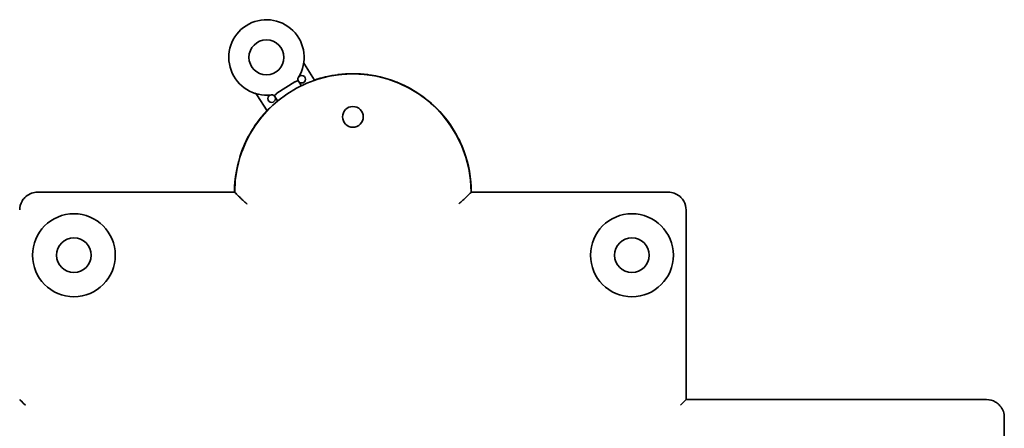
# Model space of a CAD drawing. Header units: millimetres. Extents: x 191 to 396, y 67 to 223.
# Tile 11 of 14: x 330 to 396, y 117 to 145. Entities that reach past the tile are written whole.
import ezdxf

# ---------------------------------------------------------------- set-up
doc = ezdxf.new("R2010")
doc.units = ezdxf.units.MM
doc.layers.add('Visible (ISO)', color=7, linetype='Continuous', lineweight=35)

msp = doc.modelspace()

# ---------------------------------------------------------------- linework, layer by layer
at = {"layer": 'Visible (ISO)'}
for p, q in [((349.937, 140.617), (349.247, 141.691)), ((347.396, 139.737), (348.589, 140.503)), ((348.849, 140.548), (349.042, 140.248)), ((346.041, 139.633), (346.731, 138.559)), ((347.438, 139.219), (347.246, 139.519)), ((347.246, 139.519), (347.246, 139.519)), ((344.542, 133.07), (331.232, 133.07)), ((373.803, 133.07), (360.493, 133.07)), ((374.996, 119.1), (374.996, 131.876)), ((374.615, 118.719), (374.996, 119.1)), ((395.266, 119.1), (374.996, 119.1)), ((396.459, 74.279), (396.459, 117.906))]:
    msp.add_line(p, q, dxfattribs=at)
for centre, radius in [((346.686, 142.155), 1.181), ((349.063, 140.686), 0.254), ((347.032, 139.382), 0.254), ((352.517, 138.15), 0.699), ((333.696, 128.828), 2.794), ((371.339, 128.828), 2.794), ((333.696, 128.828), 1.168), ((371.339, 128.828), 1.168)]:
    msp.add_circle(centre, radius, dxfattribs=at)
for centre, radius, start, end in [((346.686, 142.155), 2.54, 328.27867, 277.11267), ((349.461, 141.828), 0.254, 173.29511, 212.69437), ((352.517, 133.07), 7.976, 0, 180), ((349.063, 140.686), 0.254, 148.27867, 194.09673), ((345.827, 139.496), 0.254, 32.70567, 72.10622), ((347.032, 139.382), 0.254, 51.29555, 97.11267), ((352.517, 133.07), 7.987, 159.62428, 180), ((352.517, 133.07), 7.987, 0, 20.37571), ((331.232, 131.876), 1.194, 150, 180), ((373.803, 131.876), 1.194, 0, 30), ((395.266, 117.906), 1.194, 60, 90)]:
    msp.add_arc(centre, radius, start, end, dxfattribs=at)
for centre, major_axis, ratio, start_param, end_param in [((352.517, 133.07), (0, -7.987), 0.999999, 1.92642, 3.471394), ((348.747, 140.107), (-0.127, 0.41), 0.534268, 6.27456, 6.429825), ((352.517, 133.07), (0, -7.987), 0.999999, 3.953085, 4.356765), ((345.507, 135.674), (-0.476, 0.177), 0.166107, 6.074334, 6.283247), ((330.42, 118.719), (-0.381, 0.381), 0.00001, 4.712605, 6.28316)]:
    msp.add_ellipse(centre, major_axis=major_axis, ratio=ratio, start_param=start_param, end_param=end_param, dxfattribs=at)
for points in [[(349.247, 141.691), (349.247, 141.691), (349.247, 141.691), (349.247, 141.691)], [(350.512, 140.801), (350.725, 140.856), (350.942, 140.903), (351.159, 140.94)], [(351.511, 140.993), (352.176, 141.077), (352.859, 141.077), (353.524, 140.993)], [(351.512, 140.982), (352.176, 141.066), (352.859, 141.066), (353.523, 140.982)], [(353.876, 140.94), (354.093, 140.903), (354.31, 140.856), (354.523, 140.801)], [(349.931, 140.626), (350.001, 140.65), (350.071, 140.673), (350.142, 140.695)], [(354.893, 140.695), (355.098, 140.631), (355.301, 140.559), (355.5, 140.479)], [(355.849, 140.329), (356.05, 140.236), (356.246, 140.136), (356.438, 140.028)], [(345.91, 139.736), (345.908, 139.737), (345.907, 139.737), (345.905, 139.738)], [(347.396, 139.737), (347.392, 139.735), (347.386, 139.73), (347.377, 139.722), (347.371, 139.716), (347.369, 139.713)], [(356.753, 139.841), (356.948, 139.719), (357.137, 139.589), (357.32, 139.451)], [(346.217, 137.96), (346.574, 138.421), (346.987, 138.847), (347.443, 139.223)], [(357.592, 139.223), (358.047, 138.847), (358.46, 138.421), (358.818, 137.96)], [(357.6, 139.231), (358.056, 138.855), (358.469, 138.427), (358.827, 137.966)], [(346.208, 137.966), (346.369, 138.174), (346.542, 138.375), (346.725, 138.568)], [(345.644, 137.137), (345.747, 137.312), (345.858, 137.483), (345.975, 137.65)], [(359.06, 137.65), (359.177, 137.483), (359.288, 137.312), (359.391, 137.137)], [(345.031, 135.851), (345.141, 136.147), (345.269, 136.438), (345.414, 136.721)], [(345.042, 135.85), (345.152, 136.145), (345.28, 136.435), (345.424, 136.716)], [(359.611, 136.716), (359.755, 136.435), (359.883, 136.145), (359.993, 135.85)], [(359.621, 136.721), (359.766, 136.438), (359.894, 136.147), (360.004, 135.851)]]:
    msp.add_open_spline(points, degree=3, dxfattribs=at)
for points, knots in [([(348.817, 140.624), (348.817, 140.622), (348.817, 140.621), (348.816, 140.614), (348.813, 140.608), (348.797, 140.592), (348.784, 140.584), (348.75, 140.565), (348.727, 140.555), (348.677, 140.535), (348.65, 140.526), (348.621, 140.517)], [-0.00205111, -0.00205111, -0.00205111, -0.00205111, 0, 0, 0.00649822, 0.00649822, 0.01284825, 0.01284825, 0.01989001, 0.01989001, 0.02658678, 0.02658678, 0.02658678, 0.02658678]), ([(346.041, 139.633), (346.026, 139.656), (346.008, 139.677), (345.965, 139.711), (345.941, 139.724), (345.915, 139.734), (345.913, 139.735), (345.91, 139.736), (345.909, 139.736), (345.907, 139.737), (345.907, 139.737), (345.906, 139.737), (345.906, 139.737), (345.906, 139.737), (345.906, 139.737), (345.906, 139.737), (345.906, 139.737), (345.906, 139.737), (345.906, 139.738), (345.905, 139.738), (345.905, 139.738), (345.905, 139.738), (345.905, 139.738), (345.905, 139.738), (345.906, 139.738), (345.906, 139.737), (345.907, 139.737), (345.911, 139.736), (345.917, 139.734), (345.927, 139.731), (345.929, 139.73), (345.93, 139.73)], [0, 0, 0, 0, 0.00817128, 0.00817128, 0.01626183, 0.01626183, 0.01676112, 0.01676112, 0.0171356, 0.0171356, 0.01727628, 0.01727628, 0.01732721, 0.01732721, 0.01735267, 0.01735267, 0.0173781, 0.0173781, 0.01748154, 0.01748154, 0.01785651, 0.01785651, 0.01788591, 0.01788591, 0.01880148, 0.01880148, 0.0215496, 0.0215496, 0.02984077, 0.02984077, 0.03109621, 0.03109621, 0.03109621, 0.03109621]), ([(347.191, 139.58), (347.192, 139.579), (347.193, 139.579), (347.199, 139.577), (347.205, 139.576), (347.228, 139.585), (347.241, 139.593), (347.272, 139.616), (347.291, 139.632), (347.33, 139.67), (347.349, 139.691), (347.369, 139.713)], [-0.0404099, -0.0404099, -0.0404099, -0.0404099, -0.03666008, -0.03666008, -0.02692814, -0.02692814, -0.01841899, -0.01841899, -0.00897814, -0.00897814, -0.000001, -0.000001, -0.000001, -0.000001]), ([(359.988, 135.863), (359.994, 135.861), (359.998, 135.859), (360.002, 135.854), (360.004, 135.853), (360.004, 135.851)], [0.0637291, 0.0637291, 0.0637291, 0.0637291, 0.07078215, 0.07078215, 0.07446974, 0.07446974, 0.07446974, 0.07446974]), ([(330.198, 132.473), (330.222, 132.515), (330.25, 132.556), (330.281, 132.598), (330.312, 132.639), (330.347, 132.679), (330.386, 132.719), (330.425, 132.758), (330.469, 132.796), (330.516, 132.831), (330.563, 132.866), (330.614, 132.899), (330.669, 132.929), (330.723, 132.958), (330.781, 132.984), (330.843, 133.005), (330.904, 133.026), (330.969, 133.042), (331.034, 133.053), (331.099, 133.064), (331.165, 133.07), (331.232, 133.07)], [0, 0, 0, 0, 0.142857, 0.142857, 0.142857, 0.285714, 0.285714, 0.285714, 0.428571, 0.428571, 0.428571, 0.571429, 0.571429, 0.571429, 0.714286, 0.714286, 0.714286, 0.857143, 0.857143, 0.857143, 1, 1, 1, 1]), ([(344.542, 133.07), (344.542, 133.07), (344.552, 133.06), (344.594, 133.018), (344.627, 132.986), (344.721, 132.893), (344.787, 132.828), (344.932, 132.689), (345.012, 132.613), (345.183, 132.454), (345.276, 132.369), (345.37, 132.285), (345.371, 132.284), (345.373, 132.283)], [-0.1534941, -0.1534941, -0.1534941, -0.1534941, -0.1311722, -0.1311722, -0.1057674, -0.1057674, -0.0720073, -0.0720073, -0.0372405, -0.0372405, 0, 0, 0.0005903, 0.0005903, 0.0005903, 0.0005903]), ([(360.493, 133.07), (360.493, 133.07), (360.483, 133.06), (360.441, 133.018), (360.408, 132.986), (360.314, 132.893), (360.248, 132.828), (360.103, 132.689), (360.022, 132.613), (359.851, 132.454), (359.759, 132.369), (359.665, 132.285), (359.664, 132.284), (359.662, 132.283)], [0.1534941, 0.1534941, 0.1534941, 0.1534941, 0.175816, 0.175816, 0.2012208, 0.2012208, 0.2349809, 0.2349809, 0.2697477, 0.2697477, 0.3069882, 0.3069882, 0.3075785, 0.3075785, 0.3075785, 0.3075785]), ([(373.803, 133.07), (373.87, 133.07), (373.936, 133.064), (374.002, 133.053), (374.067, 133.042), (374.131, 133.026), (374.193, 133.005), (374.254, 132.983), (374.312, 132.958), (374.367, 132.928), (374.421, 132.899), (374.473, 132.866), (374.52, 132.831), (374.567, 132.795), (374.61, 132.758), (374.649, 132.719), (374.688, 132.679), (374.723, 132.639), (374.754, 132.598), (374.785, 132.556), (374.813, 132.515), (374.837, 132.473)], [0, 0, 0, 0, 0.142857, 0.142857, 0.142857, 0.285714, 0.285714, 0.285714, 0.428571, 0.428571, 0.428571, 0.571429, 0.571429, 0.571429, 0.714286, 0.714286, 0.714286, 0.857143, 0.857143, 0.857143, 1, 1, 1, 1]), ([(395.863, 118.94), (395.904, 118.916), (395.946, 118.889), (395.987, 118.857), (396.028, 118.826), (396.069, 118.791), (396.108, 118.752), (396.147, 118.713), (396.185, 118.67), (396.22, 118.623), (396.256, 118.576), (396.289, 118.525), (396.318, 118.47), (396.347, 118.415), (396.373, 118.357), (396.394, 118.296), (396.415, 118.234), (396.432, 118.17), (396.443, 118.104), (396.454, 118.039), (396.459, 117.973), (396.459, 117.906)], [0, 0, 0, 0, 0.142857, 0.142857, 0.142857, 0.285714, 0.285714, 0.285714, 0.428571, 0.428571, 0.428571, 0.571429, 0.571429, 0.571429, 0.714286, 0.714286, 0.714286, 0.857143, 0.857143, 0.857143, 1, 1, 1, 1])]:
    msp.add_open_spline(points, degree=3, knots=knots, dxfattribs=at)

doc.saveas('drawing.dxf')
